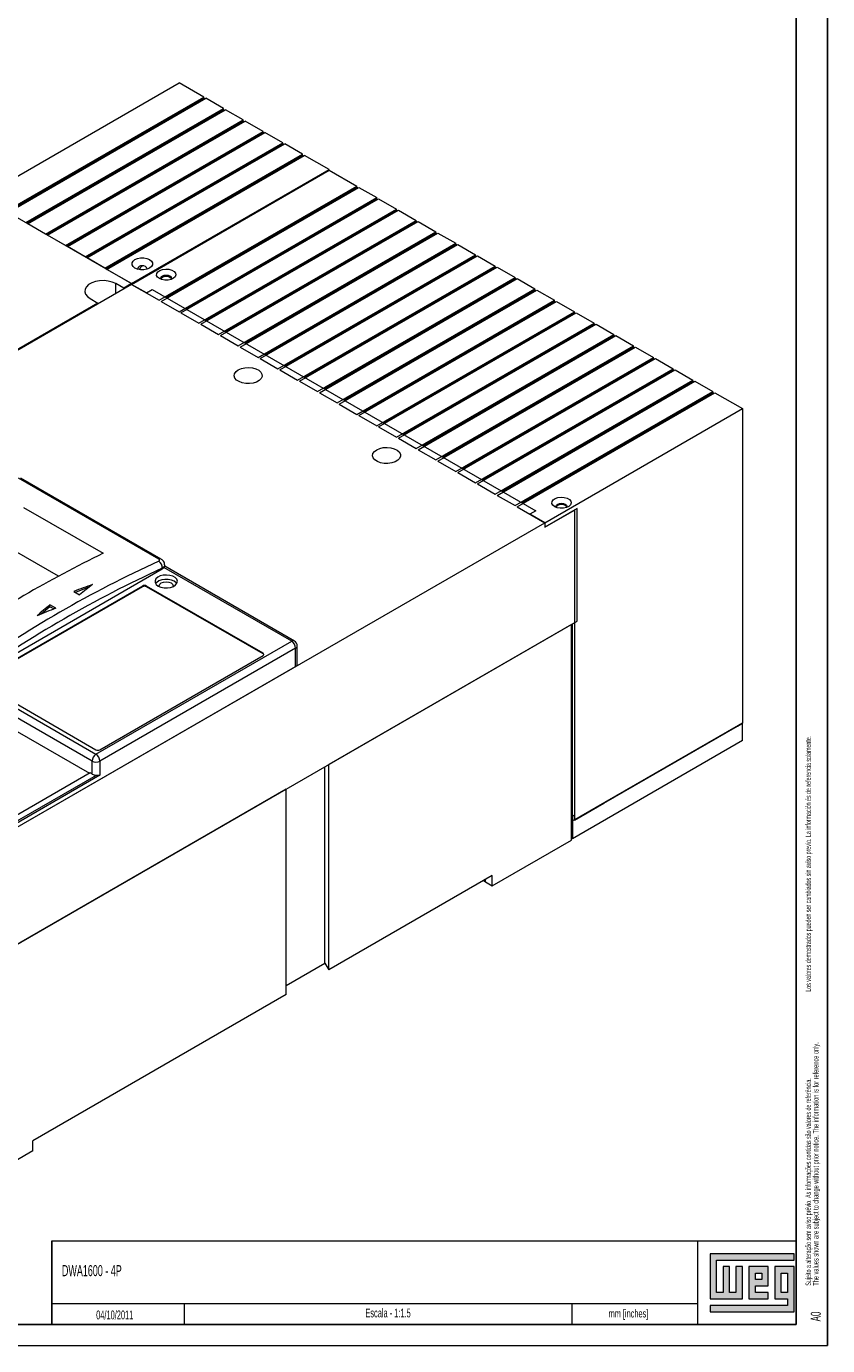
# Model space of a CAD drawing. Header units: millimetres. Extents: x 0 to 1189, y 0 to 841.
# Tile 15 of 16: x 998 to 1189, y 0 to 315. Entities that reach past the tile are written whole.
import ezdxf

# ---------------------------------------------------------------- set-up
doc = ezdxf.new("R2010")
doc.units = ezdxf.units.MM
doc.layers.add('FORMATO', color=7, linetype='Continuous')
doc.layers.add('LEGENDA', color=7, linetype='Continuous')
doc.styles.add('SLDTEXTSTYLE2', font='TXT', dxfattribs={"width": 0.605})
doc.styles.add('SLDTEXTSTYLE3', font='TXT', dxfattribs={"width": 0.569583})

# ---------------------------------------------------------------- blocks, each defined once
blk = doc.blocks.new('SW_NOTE_1')
at = {"color": 0, "linetype": 'Continuous', "lineweight": 0, "attachment_point": 1, "rotation": 90}
for s, insert, char_height, style in [('Sujeito a alteração sem aviso prévio. As informações contidas são valores de referência.                                                           Los valores demostrados pueden ser cambiados sin aviso previo. La información és de referencia solamente.', (-1.71, 0), 1.32292, 'SLDTEXTSTYLE3'), ('The values shown are subject to change without prior notice. The information is for reference only. ', (0.06, 0), 1.3229, 'SLDTEXTSTYLE2')]:
    blk.add_mtext(s, dxfattribs=dict(at, insert=insert, char_height=char_height, style=style))

msp = doc.modelspace()

# ---------------------------------------------------------------- hatches: boundary and pattern name
at = {"linetype": 'Continuous'}
msp.add_hatch(color=7, dxfattribs=at).paths.add_polyline_path([(1160.99, 21.93), (1160.99, 11.15), (1168.69, 11.15), (1168.69, 18.85), (1167.15, 18.85), (1167.15, 12.69), (1165.61, 12.69), (1165.61, 18.85), (1164.07, 18.85), (1164.07, 12.69), (1162.53, 12.69), (1162.53, 20.39), (1181.01, 20.39), (1181.01, 21.93)], flags=0)
h = msp.add_hatch(color=7, dxfattribs=at)
h.paths.add_polyline_path([(1160.99, 8.07), (1181.01, 8.07), (1181.01, 18.85), (1176.39, 18.85), (1176.39, 11.15), (1179.47, 11.15), (1179.47, 9.61), (1160.99, 9.61)], flags=0)
h.paths.add_polyline_path([(1177.93, 17.31), (1179.47, 17.31), (1179.47, 12.69), (1177.93, 12.69)], flags=0)
h = msp.add_hatch(color=7, dxfattribs=at)
h.paths.add_polyline_path([(1174.85, 12.69), (1171.77, 12.69), (1171.77, 14.23), (1174.85, 14.23), (1174.85, 18.85), (1170.23, 18.85), (1170.23, 11.15), (1174.85, 11.15)], flags=0)
h.paths.add_polyline_path([(1173.31, 15.77), (1171.77, 15.77), (1171.77, 17.31), (1173.31, 17.31)], flags=0)

# ---------------------------------------------------------------- linework, layer by layer
at = {"color": 7, "linetype": 'Continuous', "lineweight": 15}
for p, q in [((987.1784, 274.0685), (1034.3188, 301.2821)), ((1040.2114, 297.8804), (1034.3188, 301.2821)), ((993.0709, 270.6668), (1040.2114, 297.8804)), ((993.3067, 270.5308), (1040.2114, 297.6083)), ((993.5423, 270.3947), (1040.6828, 297.6083)), ((1040.2114, 297.6083), (1040.2114, 297.8804)), ((1040.4471, 297.4722), (1040.2114, 297.6083)), ((1044.9254, 295.1591), (1040.6828, 297.6083)), ((997.785, 267.9455), (1044.9254, 295.1591)), ((998.0207, 267.8094), (1044.9254, 294.8869)), ((998.2564, 267.6733), (1045.3968, 294.887)), ((1044.9254, 294.8869), (1044.9254, 295.1591)), ((1045.1611, 294.7509), (1044.9254, 294.8869)), ((1049.6395, 292.4377), (1045.3968, 294.887)), ((1002.499, 265.2241), (1049.6395, 292.4377)), ((1002.7348, 265.088), (1049.6395, 292.1655)), ((1002.9704, 264.952), (1050.1109, 292.1656)), ((1007.2131, 262.5028), (1054.3535, 289.7164)), ((1049.6395, 292.1655), (1049.6395, 292.4377)), ((1049.8751, 292.0295), (1049.6395, 292.1655)), ((1054.3535, 289.7164), (1050.1109, 292.1656)), ((1054.3535, 289.4442), (1054.3535, 289.7164)), ((1007.4488, 262.3667), (1054.3535, 289.4442)), ((1007.6845, 262.2306), (1054.8249, 289.4442)), ((1011.9271, 259.7814), (1059.0676, 286.995)), ((1012.1629, 259.6453), (1059.0676, 286.7228)), ((1012.3985, 259.5093), (1059.539, 286.7229)), ((1054.5892, 289.3081), (1054.3535, 289.4442)), ((1059.0676, 286.995), (1054.8249, 289.4442)), ((1059.0676, 286.7228), (1059.0676, 286.995)), ((1059.3032, 286.5868), (1059.0676, 286.7228)), ((1063.7816, 284.2736), (1059.539, 286.7229)), ((1016.6412, 257.06), (1063.7816, 284.2736)), ((1016.8769, 256.924), (1063.7816, 284.0015)), ((1017.1126, 256.7879), (1064.253, 284.0015)), ((1063.7816, 284.0015), (1063.7816, 284.2736)), ((1064.0173, 283.8654), (1063.7816, 284.0015)), ((1070.1456, 280.5998), (1064.253, 284.0015)), ((1023.0051, 253.3862), (1070.1456, 280.5998)), ((1023.0051, 253.2229), (1070.1456, 280.4365)), ((1070.1456, 280.4365), (1070.1456, 280.5998)), ((1070.1456, 280.4365), (1076.7452, 276.6266)), ((987.1784, 274.0685), (1023.0051, 253.3862)), ((1029.6048, 249.413), (1076.7452, 276.6266)), ((1030.0762, 249.1409), (1077.2166, 276.3545)), ((1031.2547, 250.0933), (1076.7452, 276.3544)), ((1034.3188, 246.6916), (1081.4593, 273.9052)), ((1076.7452, 276.3544), (1076.7452, 276.6266)), ((1076.9809, 276.2184), (1076.7452, 276.3544)), ((1077.2166, 276.3545), (1081.4593, 273.9052)), ((1081.4593, 273.6331), (1081.4593, 273.9052)), ((1034.7902, 246.4195), (1081.9307, 273.6331)), ((1035.9688, 247.3719), (1081.4593, 273.6331)), ((1039.0329, 243.9703), (1086.1733, 271.1839)), ((1039.5043, 243.6981), (1086.6447, 270.9117)), ((1040.6828, 244.6506), (1086.1733, 270.9117)), ((1081.6949, 273.497), (1081.4593, 273.6331)), ((1081.9307, 273.6331), (1086.1733, 271.1839)), ((1086.1733, 270.9117), (1086.1733, 271.1839)), ((1086.409, 270.7756), (1086.1733, 270.9117)), ((1086.6447, 270.9117), (1090.8874, 268.4625)), ((1002.499, 265.2241), (998.2564, 267.6733)), ((1043.7469, 241.2489), (1090.8874, 268.4625)), ((1044.2183, 240.9768), (1091.3588, 268.1904)), ((1045.3969, 241.9292), (1090.8874, 268.1903)), ((1090.8874, 268.1903), (1090.8874, 268.4625)), ((1091.123, 268.0543), (1090.8874, 268.1903)), ((1091.3588, 268.1904), (1095.6014, 265.7412)), ((1007.2131, 262.5028), (1002.9704, 264.952)), ((1048.461, 238.5276), (1095.6014, 265.7412)), ((1048.9324, 238.2554), (1096.0728, 265.469)), ((1050.1109, 239.2079), (1095.6014, 265.469)), ((1095.6014, 265.469), (1095.6014, 265.7412)), ((1095.8371, 265.3329), (1095.6014, 265.469)), ((1096.0728, 265.469), (1100.3155, 263.0198)), ((1011.9271, 259.7814), (1007.6845, 262.2306)), ((1053.175, 235.8062), (1100.3155, 263.0198)), ((1053.6464, 235.5341), (1100.7869, 262.7477)), ((1054.825, 236.4865), (1100.3155, 262.7476)), ((1100.3155, 262.7476), (1100.3155, 263.0198)), ((1100.5511, 262.6116), (1100.3155, 262.7476)), ((1100.7869, 262.7477), (1105.0295, 260.2984)), ((1016.6412, 257.06), (1012.3985, 259.5093)), ((1057.8891, 233.0848), (1105.0295, 260.2984)), ((1058.3605, 232.8127), (1105.5009, 260.0263)), ((1059.539, 233.7651), (1105.0295, 260.0263)), ((1105.0295, 260.0263), (1105.0295, 260.2984)), ((1105.2652, 259.8902), (1105.0295, 260.0263)), ((1105.5009, 260.0263), (1109.7436, 257.5771)), ((1023.0051, 253.3862), (1017.1126, 256.7879)), ((1062.6031, 230.3635), (1109.7436, 257.5771)), ((1063.0745, 230.0913), (1110.215, 257.3049)), ((1064.2531, 231.0438), (1109.7436, 257.3049)), ((1109.7436, 257.3049), (1109.7436, 257.5771)), ((1109.9792, 257.1688), (1109.7436, 257.3049)), ((1110.215, 257.3049), (1114.4576, 254.8557)), ((1023.0051, 253.2229), (968.7134, 221.881)), ((1021.1195, 252.2977), (1019.2339, 253.3862)), ((1019.2339, 251.0458), (1019.2339, 253.3862)), ((1023.0051, 253.3862), (1021.1195, 252.2977)), ((1021.1195, 252.1344), (1021.1195, 252.2977)), ((1023.0051, 253.3862), (1023.0051, 253.2229)), ((1023.0051, 253.2229), (1023.0051, 253.3862)), ((1023.0051, 253.2229), (1029.6048, 249.413)), ((1026.5407, 251.1819), (1023.0051, 253.2229)), ((1026.5407, 251.1819), (1027.9549, 251.9983)), ((1027.9549, 251.9983), (1119.4073, 199.2039)), ((1067.3171, 227.6421), (1114.4576, 254.8557)), ((1067.7886, 227.37), (1114.929, 254.5836)), ((1068.9671, 228.3224), (1114.4576, 254.5835)), ((1072.0312, 224.9207), (1119.1716, 252.1344)), ((1072.5026, 224.6486), (1119.643, 251.8622)), ((1073.6811, 225.6011), (1119.1716, 251.8622)), ((1114.4576, 254.5835), (1114.4576, 254.8557)), ((1114.6933, 254.4475), (1114.4576, 254.5835)), ((1114.929, 254.5836), (1119.1716, 252.1344)), ((1119.1716, 251.8622), (1119.1716, 252.1344)), ((1119.4073, 251.7261), (1119.1716, 251.8622)), ((1119.643, 251.8622), (1123.8857, 249.413)), ((1014.9912, 248.7599), (968.572, 221.9626)), ((1013.1056, 249.8484), (1014.9912, 248.7599)), ((1014.9912, 248.5966), (1014.9912, 248.7599)), ((1030.0762, 249.1409), (1034.3188, 246.6916)), ((1076.7452, 222.1994), (1123.8857, 249.413)), ((1077.2166, 221.9273), (1124.3571, 249.1409)), ((1078.3952, 222.8797), (1123.8857, 249.1408)), ((1123.8857, 249.1408), (1123.8857, 249.413)), ((1124.1214, 249.0048), (1123.8857, 249.1408)), ((1124.3571, 249.1409), (1128.5997, 246.6916)), ((1034.7902, 246.4195), (1039.0329, 243.9703)), ((1081.4593, 219.478), (1128.5997, 246.6916)), ((1081.9307, 219.2059), (1129.0711, 246.4195)), ((1083.1092, 220.1583), (1128.5997, 246.4195)), ((1128.5997, 246.4195), (1128.5997, 246.6916)), ((1128.8354, 246.2834), (1128.5997, 246.4195)), ((1129.0711, 246.4195), (1133.3138, 243.9703)), ((1039.5043, 243.6981), (1043.7469, 241.2489)), ((1086.1733, 216.7567), (1133.3138, 243.9703)), ((1086.6447, 216.4845), (1133.7852, 243.6981)), ((1087.8233, 217.437), (1133.3138, 243.6981)), ((1133.3138, 243.6981), (1133.3138, 243.9703)), ((1133.5494, 243.562), (1133.3138, 243.6981)), ((1133.7852, 243.6981), (1138.0278, 241.2489)), ((1044.2183, 240.9768), (1048.461, 238.5276)), ((1090.8874, 214.0353), (1138.0278, 241.2489)), ((1091.3588, 213.7632), (1138.4992, 240.9768)), ((1092.5373, 214.7156), (1138.0278, 240.9767)), ((1138.0278, 240.9767), (1138.0278, 241.2489)), ((1138.2635, 240.8407), (1138.0278, 240.9767)), ((1138.4992, 240.9768), (1142.7419, 238.5276)), ((1048.9324, 238.2554), (1053.175, 235.8062)), ((1095.6014, 211.3139), (1142.7419, 238.5276)), ((1096.0728, 211.0418), (1143.2133, 238.2554)), ((1097.2514, 211.9943), (1142.7419, 238.2554)), ((1142.7419, 238.2554), (1142.7419, 238.5276)), ((1142.9775, 238.1193), (1142.7419, 238.2554)), ((1143.2133, 238.2554), (1147.4559, 235.8062)), ((1053.6464, 235.5341), (1057.8891, 233.0848)), ((1100.3155, 208.5926), (1147.4559, 235.8062)), ((1100.7869, 208.3205), (1147.9273, 235.5341)), ((1101.9654, 209.2729), (1147.4559, 235.534)), ((1105.0295, 205.8712), (1152.17, 233.0848)), ((1147.4559, 235.534), (1147.4559, 235.8062)), ((1147.6916, 235.398), (1147.4559, 235.534)), ((1147.9273, 235.5341), (1152.17, 233.0848)), ((1152.17, 232.8127), (1152.17, 233.0848)), ((1058.3605, 232.8127), (1062.6031, 230.3635)), ((1063.0745, 230.0913), (1067.3171, 227.6421)), ((1105.5009, 205.5991), (1152.6414, 232.8127)), ((1106.6795, 206.5515), (1152.17, 232.8127)), ((1109.7435, 203.1499), (1156.884, 230.3635)), ((1110.215, 202.8777), (1157.3554, 230.0913)), ((1111.3935, 203.8302), (1156.884, 230.0913)), ((1152.4056, 232.6766), (1152.17, 232.8127)), ((1152.6414, 232.8127), (1156.884, 230.3635)), ((1156.884, 230.0913), (1156.884, 230.3635)), ((1157.1197, 229.9552), (1156.884, 230.0913)), ((1157.3554, 230.0913), (1161.5981, 227.6421)), ((1067.7886, 227.37), (1072.0312, 224.9207)), ((1114.4576, 200.4285), (1161.5981, 227.6421)), ((1114.929, 200.1564), (1162.0695, 227.37)), ((1116.1076, 201.1088), (1161.5981, 227.3699)), ((1161.5981, 227.3699), (1161.5981, 227.6421)), ((1161.8337, 227.2339), (1161.5981, 227.3699)), ((1162.0695, 227.37), (1168.6691, 223.5601)), ((1072.5026, 224.6486), (1076.7452, 222.1994)), ((1121.5287, 196.3465), (1168.6691, 223.5601)), ((1168.6691, 223.5601), (1168.6691, 148.4928)), ((1077.2166, 221.9273), (1081.4593, 219.478)), ((1081.9307, 219.2059), (1086.1733, 216.7567)), ((1086.6447, 216.4845), (1090.8874, 214.0353)), ((1091.3588, 213.7632), (1095.6014, 211.3139)), ((1096.0728, 211.0418), (1100.3155, 208.5926)), ((1100.7869, 208.3205), (1105.0295, 205.8712)), ((1029.4713, 187.6698), (996.0015, 206.9915)), ((1030.0357, 187.6833), (996.566, 207.0049)), ((1105.5009, 205.5991), (1109.7435, 203.1499)), ((1110.215, 202.8777), (1114.4576, 200.4285)), ((997.2664, 199.9972), (1016.2169, 189.0574)), ((1114.929, 200.1564), (1121.5287, 196.3465)), ((1119.4073, 199.2039), (1117.9931, 198.3875)), ((1121.5287, 196.3465), (1117.9931, 198.3875)), ((1129.3068, 199.748), (1121.5287, 195.2577)), ((1121.5287, 195.2577), (1128.5997, 199.3398)), ((1128.5997, 199.3398), (1128.5997, 125.3612)), ((1129.3068, 172.8566), (1129.3068, 199.748)), ((986.9427, 118.6516), (1121.5287, 196.3465)), ((1121.5287, 196.3465), (1121.5287, 195.2577)), ((1121.5287, 196.3465), (1121.5287, 195.2577)), ((916.9391, 191.9925), (1012.9642, 136.5584)), ((1005.5509, 183.591), (995.0871, 189.6316)), ((1030.8977, 185.946), (1030.8977, 186.2743)), ((1061.8555, 168.1112), (1030.8977, 185.9828)), ((984.5856, 158.9286), (1030.3119, 185.3258)), ((1030.3119, 185.3258), (1030.3119, 185.4987)), ((1061.1889, 168.0452), (1030.7024, 185.6447)), ((1025.5978, 181.2438), (986.707, 158.7926)), ((1025.5978, 181.0805), (986.707, 158.6293)), ((1009.1977, 179.9656), (1010.6119, 179.1492)), ((1012.9994, 181.0554), (1009.6213, 179.7211)), ((1025.5978, 181.0805), (1025.5978, 181.2438)), ((1054.3535, 165.1878), (1026.5407, 181.2438)), ((1026.5407, 181.2438), (1026.5407, 181.0805)), ((1054.3535, 165.0245), (1026.5407, 181.0805)), ((1003.5409, 176.2882), (1001.5108, 174.5754)), ((1004.9551, 175.9619), (1003.5409, 176.7783)), ((1003.5409, 176.2882), (1003.5409, 176.7783)), ((1004.452, 175.7622), (1003.5409, 176.2882)), ((979.1645, 86.1813), (1129.3068, 172.8566)), ((1127.8926, 172.0402), (1070.0156, 138.6285)), ((1127.8926, 120.5981), (1127.8926, 172.0402)), ((1128.1283, 126.2865), (1128.1283, 172.1762)), ((1014.5198, 141.1037), (1061.1889, 168.0452)), ((1062.5222, 162.6016), (1062.5222, 166.9565)), ((1062.1317, 166.4122), (1015.4626, 139.4707)), ((1015.4626, 142.1923), (1054.3535, 164.6435)), ((1054.3535, 165.0245), (1054.3535, 165.1878)), ((1062.1317, 162.0573), (1062.1317, 166.4122)), ((987.4141, 118.9238), (1062.1317, 162.0573)), ((1013.577, 139.4707), (981.7572, 157.8399)), ((984.0334, 158.7032), (1014.5198, 141.1037)), ((986.707, 158.2483), (1014.5198, 142.1923)), ((1135.9065, 129.6882), (1167.7263, 148.0573)), ((1167.4906, 147.8124), (1168.6691, 148.4928)), ((1167.7263, 148.0573), (1168.6691, 148.6016)), ((1168.6691, 144.3556), (1168.6691, 148.6016)), ((1135.6708, 129.4432), (1167.4906, 147.8124)), ((1168.6691, 144.3556), (1128.1283, 120.9519)), ((1013.577, 136.3679), (1013.577, 139.4707)), ((1015.4626, 139.4707), (1015.4626, 136.0957)), ((1070.0156, 89.636), (1070.0156, 138.6285)), ((987.1784, 120.3119), (1014.6033, 136.144)), ((1015.4626, 136.0957), (987.4141, 119.9036)), ((1013.1056, 136.64), (987.8855, 122.0807)), ((1013.577, 136.3679), (1013.1056, 136.64)), ((1069.0728, 91.2688), (1069.0728, 138.0842)), ((1059.8804, 132.7776), (980.5787, 86.9977)), ((1059.8804, 83.7851), (1059.8804, 132.7776)), ((1128.1283, 125.1979), (1135.9065, 129.6882)), ((1128.5997, 125.3612), (1135.6708, 129.4432)), ((1128.5997, 126.5586), (1128.1283, 126.2865)), ((1128.1283, 126.2865), (1128.1283, 125.1979)), ((1128.1283, 125.1979), (1128.1283, 120.9519)), ((1109.0364, 109.7127), (1127.8926, 120.5981)), ((1127.8926, 120.5981), (1128.1283, 121.8227)), ((1109.0364, 112.1623), (1070.0156, 89.636)), ((1107.3865, 110.6651), (1107.3865, 111.2098)), ((1107.3865, 110.6651), (1109.0364, 109.7127)), ((1109.0364, 109.7127), (1109.0364, 112.1623)), ((1059.8804, 85.9622), (1069.0728, 91.2688)), ((1069.0728, 91.2688), (1070.0156, 89.636)), ((1059.8804, 83.7851), (999.4349, 48.8907)), ((999.4349, 46.441), (999.4349, 48.8907)), ((999.4349, 46.441), (980.5787, 35.5556))]:
    msp.add_line(p, q, dxfattribs=at)
at = {"color": 7, "linetype": 'Continuous', "lineweight": 0}
for p, q in [((1181.01, 21.93), (1160.99, 21.93)), ((1160.99, 21.93), (1160.99, 11.15)), ((1162.53, 20.39), (1181.01, 20.39)), ((1162.53, 12.69), (1162.53, 20.39)), ((1181.01, 20.39), (1181.01, 21.93)), ((1165.61, 18.85), (1164.07, 18.85)), ((1164.07, 18.85), (1164.07, 12.69)), ((1165.61, 12.69), (1165.61, 18.85)), ((1168.69, 18.85), (1167.15, 18.85)), ((1167.15, 18.85), (1167.15, 12.69)), ((1168.69, 11.15), (1168.69, 18.85)), ((1174.85, 18.85), (1170.23, 18.85)), ((1170.23, 18.85), (1170.23, 11.15)), ((1171.77, 17.31), (1173.31, 17.31)), ((1171.77, 15.77), (1171.77, 17.31)), ((1173.31, 15.77), (1171.77, 15.77)), ((1173.31, 17.31), (1173.31, 15.77)), ((1174.85, 14.23), (1174.85, 18.85)), ((1181.01, 18.85), (1176.39, 18.85)), ((1176.39, 18.85), (1176.39, 11.15)), ((1177.93, 12.69), (1177.93, 17.31)), ((1177.93, 17.31), (1179.47, 17.31)), ((1179.47, 17.31), (1179.47, 12.69)), ((1181.01, 8.07), (1181.01, 18.85)), ((1164.07, 12.69), (1162.53, 12.69)), ((1167.15, 12.69), (1165.61, 12.69)), ((1171.77, 14.23), (1174.85, 14.23)), ((1171.77, 12.69), (1171.77, 14.23)), ((1174.85, 12.69), (1171.77, 12.69)), ((1174.85, 11.15), (1174.85, 12.69)), ((1179.47, 12.69), (1177.93, 12.69)), ((1035.5245, 10.0197), (1035.5245, 5)), ((1128, 10.0263), (1128, 5)), ((1160.99, 11.15), (1168.69, 11.15)), ((1160.99, 9.61), (1160.99, 8.07)), ((1179.47, 9.61), (1160.99, 9.61)), ((1170.23, 11.15), (1174.85, 11.15)), ((1176.39, 11.15), (1179.47, 11.15)), ((1179.47, 11.15), (1179.47, 9.61)), ((1160.99, 8.07), (1181.01, 8.07))]:
    msp.add_line(p, q, dxfattribs=at)
at = {"color": 7, "linetype": 'Continuous', "lineweight": 15, "flags": 128}
for points in [[(1027.2985, 257.1124), (1026.6728, 256.85), (1025.9374, 256.7121), (1025.164, 256.7121), (1024.4286, 256.85), (1023.8029, 257.1124), (1023.3484, 257.4736), (1023.1094, 257.8982), (1023.1094, 258.3446), (1023.3484, 258.7692), (1023.8029, 259.1303), (1024.4286, 259.3927), (1025.164, 259.5307), (1025.9374, 259.5307), (1026.6728, 259.3927), (1027.2985, 259.1303), (1027.753, 258.7692), (1027.992, 258.3446), (1027.992, 257.8982), (1027.753, 257.4736), (1027.2985, 257.1124)], [(1026.5492, 256.8161), (1026.6174, 257.0327), (1026.5362, 257.2683), (1026.305, 257.4681), (1025.9589, 257.6016), (1025.5507, 257.6484), (1025.1425, 257.6016), (1024.7965, 257.4681), (1024.5652, 257.2683), (1024.484, 257.0327), (1024.5522, 256.8161)], [(1024.6956, 256.7826), (1024.4923, 256.9801), (1024.487, 256.9868)], [(1029.6284, 254.5972), (1029.1884, 254.9529), (1028.9724, 255.3718), (1029.0037, 255.8085), (1029.2789, 256.2157), (1029.7682, 256.5492), (1030.4186, 256.773), (1031.1597, 256.8627), (1031.911, 256.8086), (1032.5912, 256.6167), (1033.1266, 256.3076), (1033.4591, 255.9149), (1033.5527, 255.4812), (1033.3974, 255.0534), (1033.0098, 254.6779), (1032.432, 254.3954), (1031.7267, 254.2366), (1030.9702, 254.2185), (1030.2445, 254.3432), (1029.6284, 254.5972)], [(1030.1368, 254.3757), (1030.0845, 254.4397), (1029.988, 254.7195), (1030.0845, 254.9993), (1030.359, 255.2366), (1030.77, 255.3951), (1031.2547, 255.4507), (1031.7394, 255.3951), (1032.1504, 255.2366), (1032.4249, 254.9993), (1032.5214, 254.7195), (1032.4249, 254.4397), (1032.3726, 254.3757)], [(1032.513, 254.6358), (1032.4557, 254.7345), (1032.1739, 254.978), (1031.7522, 255.1407), (1031.2547, 255.1978), (1030.7572, 255.1407), (1030.3355, 254.978), (1030.0537, 254.7345), (1029.9964, 254.6358)], [(1030.0102, 254.5834), (1030.0845, 254.7272), (1030.359, 254.9644), (1030.77, 255.1229), (1031.2547, 255.1786), (1031.7394, 255.1229), (1032.1504, 254.9644), (1032.4249, 254.7272), (1032.4992, 254.5834)], [(1019.2339, 253.3862), (1018.4116, 253.7581), (1017.4589, 254.0056), (1016.4314, 254.1143), (1015.3887, 254.0779), (1014.3913, 253.8985), (1013.4973, 253.5865), (1012.7586, 253.1601), (1012.2182, 252.644), (1011.9074, 252.0682), (1011.8443, 251.4663), (1012.0326, 250.8731), (1012.4614, 250.3232), (1013.1056, 249.8484)], [(1048.461, 232.8127), (1049.1843, 233.1293), (1050.0288, 233.3216), (1050.9318, 233.3752), (1051.8264, 233.2861), (1052.6462, 233.0611), (1053.3304, 232.7167), (1053.8282, 232.2785), (1054.1029, 231.779), (1054.1338, 231.2552), (1053.9189, 230.7461), (1053.474, 230.2893), (1052.8321, 229.9187), (1052.0408, 229.6619), (1051.1589, 229.5378), (1050.2516, 229.5557), (1049.3864, 229.7142), (1048.6273, 230.0016), (1048.0307, 230.3966), (1047.6408, 230.8699), (1047.4866, 231.3863), (1047.5794, 231.9076), (1047.9125, 232.3951), (1048.461, 232.8127)], [(1081.4593, 213.7632), (1082.1826, 214.0798), (1083.0271, 214.2721), (1083.9301, 214.3257), (1084.8247, 214.2366), (1085.6445, 214.0115), (1086.3287, 213.6671), (1086.8266, 213.2289), (1087.1012, 212.7294), (1087.1322, 212.2057), (1086.9172, 211.6966), (1086.4723, 211.2398), (1085.8304, 210.8692), (1085.0391, 210.6124), (1084.1572, 210.4883), (1083.2499, 210.5062), (1082.3847, 210.6647), (1081.6256, 210.9521), (1081.029, 211.3471), (1080.6392, 211.8204), (1080.4849, 212.3368), (1080.5777, 212.8581), (1080.9108, 213.3456), (1081.4593, 213.7632)], [(1123.9093, 200.17), (1123.4693, 200.5257), (1123.2533, 200.9446), (1123.2845, 201.3813), (1123.5598, 201.7885), (1124.0491, 202.122), (1124.6995, 202.3458), (1125.4406, 202.4355), (1126.1919, 202.3814), (1126.8721, 202.1894), (1127.4075, 201.8804), (1127.74, 201.4877), (1127.8336, 201.054), (1127.6783, 200.6262), (1127.2907, 200.2507), (1126.7129, 199.9682), (1126.0076, 199.8093), (1125.2511, 199.7913), (1124.5254, 199.916), (1123.9093, 200.17)], [(1124.4177, 199.9485), (1124.3654, 200.0125), (1124.2689, 200.2923), (1124.3654, 200.5721), (1124.6399, 200.8094), (1125.0509, 200.9679), (1125.5356, 201.0235), (1126.0203, 200.9679), (1126.4313, 200.8094), (1126.7059, 200.5721), (1126.8023, 200.2923), (1126.7059, 200.0125), (1126.6535, 199.9485)], [(1126.7939, 200.2086), (1126.7367, 200.3073), (1126.4548, 200.5508), (1126.0331, 200.7135), (1125.5356, 200.7706), (1125.0381, 200.7135), (1124.6164, 200.5508), (1124.3346, 200.3073), (1124.2773, 200.2086)], [(1124.2911, 200.1562), (1124.3654, 200.3), (1124.6399, 200.5372), (1125.0509, 200.6957), (1125.5356, 200.7514), (1126.0203, 200.6957), (1126.4313, 200.5372), (1126.7059, 200.3), (1126.7801, 200.1562)], [(1029.3691, 181.2438), (1030.0086, 180.9713), (1030.7589, 180.8197), (1031.5533, 180.8026), (1032.3211, 180.9214), (1032.9941, 181.1655), (1033.5126, 181.5133), (1033.8305, 181.9339), (1033.9195, 182.3899), (1033.7717, 182.8408), (1033.4003, 183.2465), (1032.8382, 183.571), (1032.1354, 183.7854), (1031.3544, 183.8707), (1030.5645, 183.8193), (1029.8359, 183.6358), (1029.2334, 183.3365), (1028.8105, 182.9479), (1028.6048, 182.5047), (1028.6345, 182.0461), (1028.8971, 181.613), (1029.3691, 181.2438)], [(1033.1403, 182.3866), (1032.5008, 182.6591), (1031.7505, 182.8107), (1030.9561, 182.8278), (1030.1883, 182.709), (1029.5153, 182.4649), (1028.9968, 182.1171), (1028.743, 181.8152)], [(1029.6178, 181.1171), (1029.588, 181.2981), (1029.7149, 181.6663), (1030.0762, 181.9784), (1030.6169, 182.187), (1031.2547, 182.2602), (1031.8925, 182.187), (1032.4332, 181.9784)], [(1032.4332, 181.9784), (1032.7945, 181.6663), (1032.9214, 181.2981), (1032.8916, 181.1171)], [(1033.7664, 181.8152), (1033.6123, 182.0174), (1033.1403, 182.3866)], [(1106.9748, 110.9721), (1107.0549, 110.8984), (1107.3865, 110.6651)]]:
    msp.add_lwpolyline(points, dxfattribs=at)
at = {"color": 7, "linetype": 'Continuous', "lineweight": 15}
for centre, radius, start, end in [((1025.8574, 256.728), 0.9078, 94.419615, 167.340416), ((1143.4493, -71.7153), 290.1559, 116.008003, 124.474017), ((1149.8261, -74.3377), 287.8872, 114.712775, 125.281848), ((1028.4333, 185.6121), 1.882, 356.546438, 56.604439), ((1029.7664, 187.1366), 0.6095, 63.912155, 118.965659), ((1150.1441, -74.8821), 286.6321, 114.712775, 125.281848), ((1029.6152, 186.5778), 1.4327, 299.095167, 319.361646), ((1026.0693, 180.334), 1.0247, 62.609977, 117.390023), ((1026.0693, 180.1707), 1.0247, 62.609977, 117.390023), ((1061.5794, 167.5), 0.6706, 65.692405, 125.617737), ((1060.0848, 166.3191), 2.0491, 2.605251, 57.394826), ((1061.1889, 166.9565), 1.3333, 360, 60.002688), ((1061.855, 167.023), 0.6705, 294.372761, 354.307993), ((1054.2502, 164.9156), 0.2911, 290.784648, 69.216831), ((1054.1757, 164.6759), 0.3913, 23.823023, 62.964132), ((1061.855, 162.6681), 0.6705, 294.372761, 354.307993), ((1014.9912, 143.1021), 1.0247, 242.609116, 297.389899), ((1015.624, 139.3776), 2.0491, 122.605994, 177.393929), ((1014.5198, 141.2904), 2.0494, 242.609977, 297.390023), ((1013.4157, 139.3776), 2.0491, 2.605251, 57.394826), ((1014.4927, 138.1007), 1.9599, 242.146822, 273.236166)]:
    msp.add_arc(centre, radius, start, end, dxfattribs=at)
for centre, major_axis, ratio, start_param, end_param in [((1002.7601, -72.2156), (204.161, 232.1113), 0.67107726, 0.87653754, 0.89398701), ((1006.2072, -74.2056), (116.0566, 285.408), 0.46220786, 0.67900088, 0.69645035), ((1003.7324, -72.7769), (116.0566, 285.408), 0.46220786, 0.7226119, 0.74005224), ((1005.235, -73.6443), (204.161, 232.1113), 0.67107726, 0.92014856, 0.9375889)]:
    msp.add_ellipse(centre, major_axis=major_axis, ratio=ratio, start_param=start_param, end_param=end_param, dxfattribs=at)
for points, knots in [([(1025.1378, 256.742), (1025.1336, 256.7443), (1025.0371, 256.797), (1024.9829, 256.9008), (1024.9687, 256.9179), (1024.9727, 256.9264), (1024.9734, 256.9279)], [0, 0, 0, 0, 0.01959988, 0.45135969, 0.9006381, 1, 1, 1, 1]), ([(1029.4692, 187.1834), (1029.5174, 187.2107), (1029.6138, 187.2652), (1029.6742, 187.377), (1029.6608, 187.4949), (1029.5842, 187.5966), (1029.5029, 187.6493), (1029.4713, 187.6698)], [0, 0, 0, 0, 0.21668889, 0.43319613, 0.64885722, 0.86305091, 1, 1, 1, 1]), ([(1030.8818, 186.2761), (1030.8752, 186.4261), (1030.8612, 186.7431), (1030.6338, 187.1654), (1030.3502, 187.4881), (1030.1223, 187.6184), (1030.0285, 187.672)], [0, 0, 0, 0, 0.25698662, 0.54341285, 0.81204193, 1, 1, 1, 1]), ([(1030.8727, 186.2751), (1030.8797, 186.235), (1030.9086, 186.0694), (1030.7348, 185.783), (1030.4528, 185.5935), (1030.3119, 185.4987)], [0, 0, 0, 0, 0.13781619, 0.56914163, 1, 1, 1, 1]), ([(1030.7024, 185.6447), (1030.7627, 185.7195), (1030.8809, 185.8663), (1030.884, 185.9202), (1030.8855, 185.9466)], [0, 0, 0, 0, 0.5095163, 1, 1, 1, 1]), ([(1014.6033, 136.144), (1014.6888, 136.1431), (1014.9072, 136.1408), (1015.2017, 136.1064), (1015.3843, 136.0958), (1015.4614, 136.0957), (1015.4626, 136.0957)], [0, 0, 0, 0, 0.251640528, 0.642726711, 0.99418919, 1, 1, 1, 1])]:
    msp.add_open_spline(points, degree=3, knots=knots, dxfattribs=at)
at = {"layer": 'FORMATO'}
for p, q in [((1189, 0), (1189, 841)), ((1181.5245, 5), (1181.5245, 831)), ((1004, 25), (1004, 5)), ((1181.5245, 5), (22.5245, 5))]:
    msp.add_line(p, q, dxfattribs=at)
at = {"layer": 'FORMATO', "lineweight": 0}
for p, q in [((1004, 25), (1181.5245, 25)), ((1158, 25), (1158, 5)), ((1004, 10.0197), (1035.5245, 10.0197)), ((1035.5245, 10.0197), (1158, 10.0284)), ((0, 0), (1189, 0))]:
    msp.add_line(p, q, dxfattribs=at)

# ---------------------------------------------------------------- block references
at = {"color": 7, "linetype": 'Continuous', "lineweight": 0}
msp.add_blockref('SW_NOTE_1', (1185.4484, 14.3045), dxfattribs=at)

# ---------------------------------------------------------------- texts
at = {"layer": 'FORMATO', "insert": (1136.779, 8.6186), "char_height": 1.9, "attachment_point": 1, "style": 'SLDTEXTSTYLE2'}
msp.add_mtext('mm [inches]', dxfattribs=at)
at = {"layer": 'LEGENDA', "attachment_point": 1, "style": 'SLDTEXTSTYLE2'}
for s, insert, char_height in [('DWA1600 - 4P', (1006.3883, 19.2163), 2.645833), ('04/10/2011', (1014.5648, 8.3752), 2.11667), ('Escala - 1:1.5', (1078.7699, 8.8509), 2.116667)]:
    msp.add_mtext(s, dxfattribs=dict(at, insert=insert, char_height=char_height))
at = {"layer": 'LEGENDA', "insert": (1184.9829, 5.2319), "char_height": 2.38125, "attachment_point": 1, "rotation": 90, "style": 'SLDTEXTSTYLE2'}
msp.add_mtext(' A0', dxfattribs=at)

doc.saveas('drawing.dxf')
